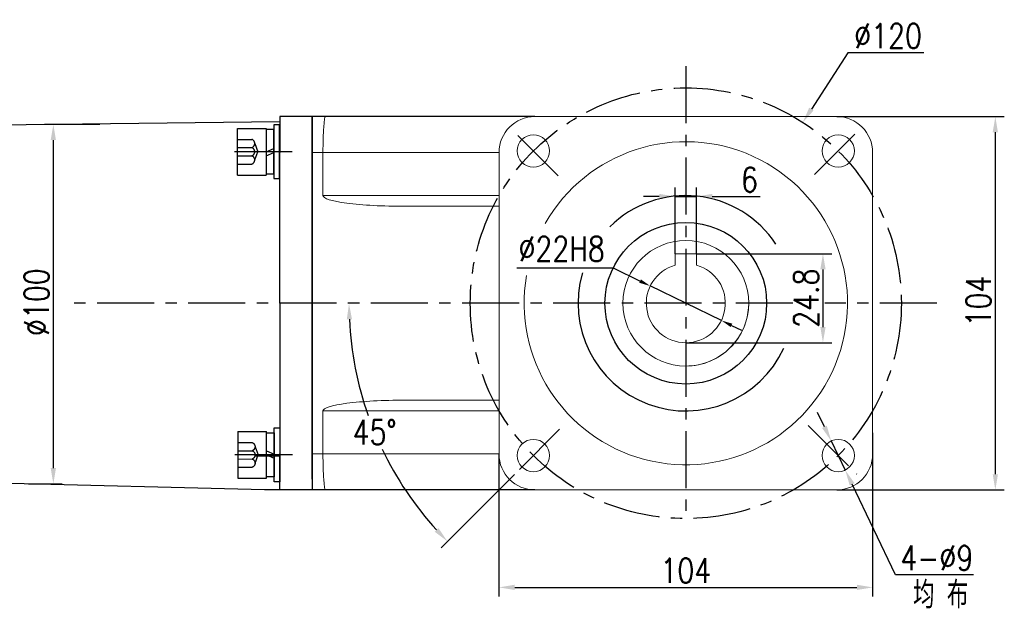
# Model space of a CAD drawing. Header units: inches. Extents: x 675 to 6233, y 11 to 1887.
# Tile 38 of 48: x 5607 to 5826, y 223 to 355. Entities that reach past the tile are written whole.
import ezdxf

# ---------------------------------------------------------------- set-up
doc = ezdxf.new("R2010")
doc.units = ezdxf.units.IN
doc.header["$LTSCALE"] = 10
doc.header["$MEASUREMENT"] = 0
doc.linetypes.add('CENTER', pattern=[10.16, 6.35, -1.27, 1.27, -1.27])
doc.linetypes.add('HIDDEN', pattern=[1.905, 1.27, -0.635])
for name, color, linetype in [('1轮廓实线层', 7, 'Continuous'), ('3中心线层', 1, 'CENTER'), ('4虚线层', 6, 'HIDDEN'), ('6文字层', 3, 'Continuous'), ('7标注层', 4, 'Continuous')]:
    doc.layers.add(name, color=color, linetype=linetype)
doc.styles.add('PC_TEXTSTYLE', font='isocp.shx', dxfattribs={"width": 0.8, "bigfont": 'HZFS.SHX'})
doc.styles.add('TH_GBDIM', font='romans.shx', dxfattribs={"width": 0.8, "bigfont": 'gbcbig.shx'})
doc.dimstyles.new('TH_GBDIM', dxfattribs={"dimtxt": 3.5, "dimasz": 2.5, "dimexe": 2, "dimexo": 0, "dimgap": 1, "dimtad": 1, "dimdec": 4, "dimdsep": 46, "dimtxsty": 'TH_GBDIM', "dimcen": 0.09, "dimclrd": 4, "dimclre": 4, "dimclrt": 3, "dimadec": 0, "dimazin": 0, "dimtfac": 1, "dimtdec": 4, "dimtmove": 0, "dimatfit": 3, "dimfxl": 1, "dimtzin": 0, "dimarcsym": 0})
doc.dimstyles.new('角度标注', dxfattribs={"dimtxt": 3.5, "dimasz": 3, "dimexe": 2, "dimexo": 0, "dimgap": 1, "dimtad": 1, "dimtih": 1, "dimtoh": 1, "dimdsep": 46, "dimtxsty": 'PC_TEXTSTYLE', "dimsah": 1, "dimcen": 0.09, "dimclrd": 4, "dimclrt": 3, "dimadec": 0, "dimazin": 0, "dimtfac": 0.7, "dimtmove": 0, "dimatfit": 0, "dimfxl": 1, "dimtzin": 0, "dimarcsym": 0})

# ---------------------------------------------------------------- blocks, each defined once
blk = doc.blocks.new('*D48')
at = {"layer": '7标注层', "color": 4, "lineweight": -2, "transparency": 16777216}
for p, q in [((5788.73, 333.71), (5826.06, 333.71)), ((5824.06, 254.01), (5824.06, 330.21)), ((5788.73, 250.51), (5826.06, 250.51))]:
    blk.add_line(p, q, dxfattribs=at)
at = {"layer": '7标注层', "color": 4, "transparency": 16777216}
for points in [[(5823.47, 330.21), (5824.64, 330.21), (5824.06, 333.71)], [(5823.47, 254.01), (5824.64, 254.01), (5824.06, 250.51)]]:
    blk.add_solid(points, dxfattribs=at)
at = {"layer": 'Defpoints', "color": 0, "transparency": 16777216}
for p in [(5788.73, 333.71), (5824.06, 333.71), (5788.73, 250.51)]:
    blk.add_point(p, dxfattribs=at)
at = {"layer": '7标注层', "color": 3, "transparency": 16777216, "insert": (5820.31, 292.59), "char_height": 5.5, "attachment_point": 5, "rotation": 90, "style": 'TH_GBDIM'}
blk.add_mtext('104', dxfattribs=at)
blk = doc.blocks.new('*D49')
at = {"layer": '7标注层', "color": 4, "lineweight": -2, "transparency": 16777216}
for p, q in [((5791.22, 347.94), (5783.09, 335.36)), ((5808.14, 347.94), (5791.22, 347.94)), ((5755.04, 292.11), (5755.22, 292.11)), ((5755.13, 292.02), (5755.13, 292.2))]:
    blk.add_line(p, q, dxfattribs=at)
at = {"layer": '7标注层', "color": 4, "transparency": 16777216}
blk.add_solid([(5782.6, 335.68), (5783.58, 335.04), (5781.19, 332.42)], dxfattribs=at)
at = {"layer": 'Defpoints', "color": 0, "transparency": 16777216}
for p in [(5781.19, 332.42), (5729.08, 251.79)]:
    blk.add_point(p, dxfattribs=at)
at = {"layer": '7标注层', "color": 3, "transparency": 16777216, "insert": (5800.18, 351.69), "char_height": 5.5, "attachment_point": 5, "style": 'TH_GBDIM'}
blk.add_mtext('{∅120}{}{}', dxfattribs=at)
blk = doc.blocks.new('*D41')
at = {"layer": '7标注层', "color": 4, "lineweight": -2, "transparency": 16777216}
for p, q in [((5786, 264.56), (5784.48, 267.72)), ((5787.51, 261.41), (5790.63, 254.92)), ((5801.86, 231.59), (5792.15, 251.77)), ((5819.2, 231.59), (5801.86, 231.59))]:
    blk.add_line(p, q, dxfattribs=at)
at = {"layer": '7标注层', "color": 4, "transparency": 16777216}
for points in [[(5786.52, 264.82), (5785.47, 264.31), (5787.51, 261.41)], [(5792.68, 252.02), (5791.63, 251.51), (5790.63, 254.92)]]:
    blk.add_solid(points, dxfattribs=at)
at = {"layer": 'Defpoints', "color": 0, "transparency": 16777216}
for p in [(5787.51, 261.41), (5790.63, 254.92)]:
    blk.add_point(p, dxfattribs=at)
at = {"layer": '7标注层', "color": 3, "transparency": 16777216, "insert": (5811.03, 235.34), "char_height": 5.5, "attachment_point": 5, "style": 'TH_GBDIM'}
blk.add_mtext('{4-∅9}', dxfattribs=at)
blk = doc.blocks.new('*D50')
at = {"layer": '7标注层', "color": 4, "lineweight": -2, "transparency": 16777216}
for p, q in [((5749.23, 315.89), (5745.73, 315.89)), ((5752.73, 303.15), (5752.73, 317.89)), ((5752.73, 315.89), (5757.53, 315.89)), ((5757.53, 303.15), (5757.53, 317.89)), ((5761.03, 315.89), (5771.68, 315.89))]:
    blk.add_line(p, q, dxfattribs=at)
at = {"layer": '7标注层', "color": 4, "transparency": 16777216}
for points in [[(5749.23, 316.48), (5749.23, 315.31), (5752.73, 315.89)], [(5761.03, 316.48), (5761.03, 315.31), (5757.53, 315.89)]]:
    blk.add_solid(points, dxfattribs=at)
at = {"layer": 'Defpoints', "color": 0, "transparency": 16777216}
for p in [(5752.73, 315.89), (5752.73, 303.15), (5757.53, 303.15)]:
    blk.add_point(p, dxfattribs=at)
at = {"layer": '7标注层', "color": 3, "transparency": 16777216, "insert": (5769.32, 319.64), "char_height": 5.5, "attachment_point": 5, "style": 'TH_GBDIM'}
blk.add_mtext('6', dxfattribs=at)
blk = doc.blocks.new('*D51')
at = {"layer": '7标注层', "color": 4, "lineweight": -2, "transparency": 16777216}
for p, q in [((5717.53, 299.96), (5738.94, 299.96)), ((5738.94, 299.96), (5744.97, 297.04)), ((5763.05, 288.27), (5747.21, 295.95)), ((5765.3, 287.17), (5767.55, 286.08))]:
    blk.add_line(p, q, dxfattribs=at)
at = {"layer": '7标注层', "color": 4, "transparency": 16777216}
for points in [[(5745.15, 297.41), (5744.78, 296.66), (5747.21, 295.95)], [(5765.48, 287.55), (5765.12, 286.8), (5763.05, 288.27)]]:
    blk.add_solid(points, dxfattribs=at)
at = {"layer": 'Defpoints', "color": 0, "transparency": 16777216}
for p in [(5747.21, 295.95), (5763.05, 288.27)]:
    blk.add_point(p, dxfattribs=at)
at = {"layer": '7标注层', "color": 3, "transparency": 16777216, "insert": (5727.49, 304.21), "char_height": 5.5, "attachment_point": 5, "style": 'TH_GBDIM'}
blk.add_mtext('{∅22}{}{H8}', dxfattribs=at)
blk = doc.blocks.new('*D52')
at = {"layer": '7标注层', "color": 4, "lineweight": -2, "transparency": 16777216}
for p, q in [((5757.53, 303.15), (5787.67, 303.15)), ((5785.67, 299.65), (5785.67, 286.81)), ((5755.13, 283.31), (5787.67, 283.31))]:
    blk.add_line(p, q, dxfattribs=at)
at = {"layer": '7标注层', "color": 4, "transparency": 16777216}
for points in [[(5785.09, 299.65), (5786.26, 299.65), (5785.67, 303.15)], [(5785.09, 286.81), (5786.26, 286.81), (5785.67, 283.31)]]:
    blk.add_solid(points, dxfattribs=at)
at = {"layer": 'Defpoints', "color": 0, "transparency": 16777216}
for p in [(5757.53, 303.15), (5755.13, 283.31), (5785.67, 283.31)]:
    blk.add_point(p, dxfattribs=at)
at = {"layer": '7标注层', "color": 3, "transparency": 16777216, "insert": (5781.92, 293.23), "char_height": 5.5, "attachment_point": 5, "rotation": 90, "style": 'TH_GBDIM'}
blk.add_mtext('{24.8}{}{}', dxfattribs=at)
blk = doc.blocks.new('*D44')
at = {"layer": '7标注层', "color": 4, "lineweight": -2, "transparency": 16777216}
for p, q in [((5624.64, 331.95), (5612.29, 331.95)), ((5614.29, 255.35), (5614.29, 328.45)), ((5608.75, 251.85), (5616.29, 251.85))]:
    blk.add_line(p, q, dxfattribs=at)
at = {"layer": '7标注层', "color": 4, "transparency": 16777216}
for points in [[(5613.7, 328.45), (5614.87, 328.45), (5614.29, 331.95)], [(5613.7, 255.35), (5614.87, 255.35), (5614.29, 251.85)]]:
    blk.add_solid(points, dxfattribs=at)
at = {"layer": 'Defpoints', "color": 0, "transparency": 16777216}
for p in [(5614.29, 331.95), (5624.64, 331.95), (5608.75, 251.85)]:
    blk.add_point(p, dxfattribs=at)
at = {"layer": '7标注层', "color": 3, "transparency": 16777216, "insert": (5610.54, 292.35), "char_height": 5.5, "attachment_point": 5, "rotation": 90, "style": 'TH_GBDIM'}
blk.add_mtext('%%C100', dxfattribs=at)
blk = doc.blocks.new('GB／T70.1M8M12')
at = {"layer": '1轮廓实线层'}
for p, q in [((0, -6.5), (0, 6.5)), ((0, 6.5), (8, 6.5)), ((8, 6.5), (8, -6.5)), ((0, -6.5), (8, -6.5))]:
    blk.add_line(p, q, dxfattribs=at)
at = {"layer": '3中心线层'}
blk.add_line((15.26, 0), (-0.8, 0), dxfattribs=at)
at = {"layer": '4虚线层'}
for p, q in [((0, 3.43), (4, 3.43)), ((0, 1.14), (4, 1.14)), ((4.8, 2.29), (5.65, 0)), ((4.8, -2.29), (5.65, 0)), ((0, -1.14), (4, -1.14)), ((0, -3.43), (4, -3.43))]:
    blk.add_line(p, q, dxfattribs=at)
for centre in [(3.58, 2.29), (3.58, 0), (3.58, -2.29)]:
    blk.add_arc(centre, 1.22, 290.0384, 69.9616, dxfattribs=at)
blk = doc.blocks.new('GB848_8_1.6_R')
at = {"layer": '1轮廓实线层'}
for p, q in [((-4.2, 1.6), (-7.5, 1.6)), ((-7.5, 1.6), (-7.5, 0)), ((-7.5, 0), (-4.2, 0)), ((4.2, 1.6), (-4.2, 1.6)), ((-4.2, 0), (4.2, 0)), ((7.5, 1.6), (4.2, 1.6)), ((4.2, 0), (7.5, 0)), ((7.5, 0), (7.5, 1.6))]:
    blk.add_line(p, q, dxfattribs=at)
blk = doc.blocks.new('GB93_8_1.05_R')
at = {"layer": '1轮廓实线层'}
for p, q in [((6.15, 2.1), (-6.15, 2.1)), ((-6.15, 2.1), (-6.15, 0)), ((-6.15, 0), (6.15, 0)), ((0, 0), (-0.9, 2.1)), ((1.13, 0), (0.23, 2.1)), ((6.15, 0), (6.15, 2.1))]:
    blk.add_line(p, q, dxfattribs=at)
blk = doc.blocks.new('*D292')
at = {"layer": '7标注层', "color": 4, "lineweight": -2, "transparency": 16777216}
for p, q in [((5796.73, 263.21), (5796.73, 226.78)), ((5713.53, 258.51), (5713.53, 226.78)), ((5717.03, 228.78), (5793.23, 228.78))]:
    blk.add_line(p, q, dxfattribs=at)
at = {"layer": '7标注层', "color": 4, "transparency": 16777216}
for points in [[(5717.03, 229.37), (5717.03, 228.2), (5713.53, 228.78)], [(5793.23, 229.37), (5793.23, 228.2), (5796.73, 228.78)]]:
    blk.add_solid(points, dxfattribs=at)
at = {"layer": 'Defpoints', "color": 0, "transparency": 16777216}
for p in [(5796.73, 263.21), (5713.53, 258.51), (5796.73, 228.78)]:
    blk.add_point(p, dxfattribs=at)
at = {"layer": '7标注层', "color": 3, "transparency": 16777216, "insert": (5755.13, 232.53), "char_height": 5.5, "attachment_point": 5, "style": 'TH_GBDIM'}
blk.add_mtext('104', dxfattribs=at)
blk = doc.blocks.new('*D318')
at = {"layer": '7标注层', "color": 0, "lineweight": -2, "transparency": 16777216}
blk.add_line((5716.95, 253.92), (5700.62, 237.63), dxfattribs=at)
at = {"layer": '7标注层', "color": 4, "lineweight": -2, "transparency": 16777216}
for start, end in [(182.674, 199.3987), (205.6033, 222.2584)]:
    blk.add_arc((5755.13, 292.02), 75, start, end, dxfattribs=at)
at = {"layer": '7标注层', "color": 4, "transparency": 16777216}
for points in [[(5679.63, 288.5), (5680.8, 288.53), (5680.13, 292.02)], [(5700.05, 241.98), (5699.2, 241.18), (5702.04, 239.05)]]:
    blk.add_solid(points, dxfattribs=at)
at = {"layer": 'Defpoints', "color": 0, "transparency": 16777216}
for p in [(5605.77, 292.02), (5755.13, 292.02), (5813.13, 292.02), (5682.68, 272.63), (5716.95, 253.92)]:
    blk.add_point(p, dxfattribs=at)
at = {"layer": '7标注层', "color": 3, "transparency": 16777216, "insert": (5685.82, 263.36), "char_height": 5.5, "attachment_point": 5, "style": 'TH_GBDIM'}
blk.add_mtext('45°', dxfattribs=at)

msp = doc.modelspace()

# ---------------------------------------------------------------- linework, layer by layer
for p, q in [((5671.932411, 333.706689), (5664.732411, 333.706689)), ((5664.732411, 333.706689), (5664.732411, 325.706689)), ((5671.932411, 333.706689), (5664.732411, 333.706689)), ((5671.932411, 333.706689), (5664.732411, 333.706689)), ((5671.932411, 333.706689), (5664.732411, 333.706689)), ((5721.532411, 333.706689), (5671.932411, 333.706688)), ((5671.932411, 325.706689), (5671.932411, 333.706689)), ((5671.932411, 325.706689), (5671.932411, 333.706689)), ((5671.932411, 325.706689), (5671.932411, 333.706689)), ((5671.932411, 325.706689), (5671.932411, 333.706689)), ((5671.932411, 325.706689), (5671.932411, 333.706689)), ((5671.932411, 325.706689), (5671.932411, 333.706689)), ((5671.932411, 325.706689), (5671.932411, 333.706689)), ((5664.732411, 332.512647), (5570.332411, 331.380732)), ((5671.932411, 331.306689), (5671.932411, 292.106689)), ((5671.932411, 331.306689), (5671.932411, 292.106689)), ((5671.932411, 331.306689), (5671.932411, 292.106689)), ((5671.932411, 331.306689), (5671.932411, 292.106689)), ((5671.932411, 331.306689), (5671.932411, 292.106689)), ((5671.932411, 331.306689), (5671.932411, 292.106689)), ((5664.732411, 292.106689), (5664.732411, 325.706689)), ((5671.932411, 292.106689), (5671.932411, 325.706689)), ((5664.732411, 292.106689), (5664.732411, 258.506689)), ((5671.932411, 252.906689), (5671.932411, 292.106689)), ((5671.932411, 252.906689), (5671.932411, 292.106689)), ((5671.932411, 252.906689), (5671.932411, 292.106689)), ((5671.932411, 292.106689), (5671.932411, 258.506689)), ((5671.932411, 252.906689), (5671.932411, 292.106689)), ((5671.932411, 252.906689), (5671.932411, 292.106689)), ((5659.315586, 258.083114), (5664.732411, 258.083114)), ((5664.732411, 250.506689), (5664.732411, 258.506689)), ((5664.732411, 250.506689), (5664.732411, 258.506689)), ((5671.932411, 258.506689), (5671.932411, 250.506689)), ((5671.932411, 258.506689), (5671.932411, 250.506689)), ((5671.932411, 258.506689), (5671.932411, 250.506689)), ((5671.932411, 258.506689), (5671.932411, 250.506689)), ((5671.932411, 258.506689), (5671.932411, 250.506689)), ((5671.932411, 258.506689), (5671.932411, 250.506689)), ((5671.932411, 258.506689), (5671.932411, 250.506689)), ((5671.932411, 258.506689), (5671.932411, 250.506689)), ((5661.293225, 250.506689), (5570.332411, 252.832647)), ((5664.732411, 250.506689), (5661.293225, 250.506689)), ((5671.932411, 250.506689), (5664.732411, 250.506689)), ((5671.932411, 250.506689), (5664.732411, 250.506689)), ((5671.932411, 250.506689), (5664.732411, 250.506689)), ((5721.532411, 250.506687), (5671.932405, 250.506686))]:
    msp.add_line(p, q)
at = {"color": 7, "linetype": 'Continuous', "lineweight": 15}
for p, q in [((5671.932411, 333.706689), (5674.86071, 333.706689)), ((5788.73241, 333.706689), (5721.532411, 333.706689)), ((5674.33241, 325.706688), (5671.932411, 325.706688)), ((5713.532412, 325.706688), (5674.33241, 325.706688)), ((5674.33241, 316.106688), (5674.33241, 325.706688)), ((5713.532412, 325.706688), (5713.532412, 258.506689)), ((5796.732408, 258.506689), (5796.732408, 325.706688)), ((5674.33241, 316.106688), (5713.532412, 316.106688)), ((5713.532412, 313.706689), (5692.583207, 313.706689)), ((5752.732411, 300.573093), (5752.732411, 303.146688)), ((5752.732411, 303.146688), (5757.532411, 303.146688)), ((5757.532411, 303.146688), (5757.532411, 300.573092)), ((5692.583207, 270.506688), (5713.532412, 270.506688)), ((5713.532412, 268.106689), (5674.33241, 268.106689)), ((5674.33241, 268.106689), (5674.33241, 258.506689)), ((5671.932411, 258.506689), (5674.33241, 258.506689)), ((5674.33241, 258.506689), (5713.532412, 258.506689)), ((5674.86071, 250.506687), (5671.932411, 250.506687)), ((5674.86071, 250.506687), (5671.932411, 250.506687)), ((5721.532411, 250.506687), (5788.73241, 250.506687))]:
    msp.add_line(p, q, dxfattribs=at)
for centre, radius in [((5721.191285, 326.047814), 3.6), ((5789.073536, 326.047814), 3.6), ((5755.132411, 292.106688), 14), ((5755.132411, 292.106688), 14), ((5721.191285, 258.165563), 3.6), ((5789.073536, 258.165563), 3.6)]:
    msp.add_circle(centre, radius, dxfattribs=at)
for centre, radius, start, end in [((5721.532411, 325.706688), 8, 90, 180), ((5788.732411, 325.706688), 8, 0, 90), ((5755.132411, 292.106688), 36, 170.05681088, 150.45620834), ((5755.132411, 292.106688), 8.8, 105.82661992, 74.17337966), ((5755.132411, 292.106688), 14, 292.4427042, 0), ((5755.132411, 292.106688), 14, 270, 292.4427042), ((5721.532411, 258.506688), 8, 180, 270), ((5788.732411, 258.506688), 8, 270, 0)]:
    msp.add_arc(centre, radius, start, end, dxfattribs=at)
for centre, major_axis, ratio, start_param, end_param in [((5674.860709, 325.706688), (0, 8), 0.0660372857, 0, 1.5707963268), ((5692.583208, 316.106688), (-18.250797, 0), 0.1315011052, 0, 1.5707963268), ((5692.583208, 268.106688), (18.250797, 0), 0.1315011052, 1.5707963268, 3.1415926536), ((5674.860709, 258.506688), (0, 8), 0.0660372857, 1.5707963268, 3.1415926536)]:
    msp.add_ellipse(centre, major_axis=major_axis, ratio=ratio, start_param=start_param, end_param=end_param, dxfattribs=at)
at = {"layer": '1轮廓实线层', "color": 0}
for p, q in [((5671.932411, 333.706689), (5671.932411, 250.506689)), ((5671.932411, 333.706689), (5671.932411, 250.506689)), ((5671.932411, 333.706689), (5671.932411, 250.506689)), ((5671.932411, 332.106689), (5671.932411, 331.386689)), ((5671.932411, 332.106689), (5671.932411, 331.386689)), ((5671.932411, 332.106689), (5671.932411, 331.386689)), ((5671.932411, 332.106689), (5671.932411, 331.386689)), ((5671.932411, 332.106689), (5671.932411, 331.386689))]:
    msp.add_line(p, q, dxfattribs=at)
at = {"layer": '1轮廓实线层'}
msp.add_circle((5755.132411, 292.106688), 18, dxfattribs=at)
for start, end in [(33.21373215, 134.82574941), (163.59516291, 335.40402365)]:
    msp.add_arc((5755.132411, 292.106688), 24, start, end, dxfattribs=at)
at = {"layer": '3中心线层', "ltscale": 0.2}
for p, q in [((5755.132411, 344.906688), (5755.132411, 245.504292)), ((5726.71216, 320.526939), (5717.040189, 330.198911)), ((5783.817524, 320.791801), (5793.224633, 330.198911)), ((5778.959913, 292.106688), (5616.869477, 292.106689)), ((5811.065935, 292.106688), (5786.113746, 292.106688)), ((5727.039956, 264.014233), (5717.040189, 254.014466)), ((5782.382299, 264.8568), (5793.224633, 254.014466))]:
    msp.add_line(p, q, dxfattribs=at)
msp.add_circle((5755.132411, 292.106688), 48, dxfattribs=at)

# ---------------------------------------------------------------- block references
at = {"layer": '1轮廓实线层', "zscale": 0.8}
for name, p, xscale, yscale, rotation in [('GB848_8_1.6_R', (5663.37579, 325.879614), 0.8, 0.8, 270), ('GB93_8_1.05_R', (5661.69579, 325.879614), 0.8, 0.8, 270), ('GB93_8_1.05_R', (5661.764648, 258.312813), -0.8000000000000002, 0.8000000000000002, 270.1167809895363), ('GB848_8_1.6_R', (5663.444644, 258.316238), -0.8000000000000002, 0.8000000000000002, 270.1167809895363)]:
    msp.add_blockref(name, p, dxfattribs=dict(at, xscale=xscale, yscale=yscale, rotation=rotation))
at = {"layer": '3中心线层', "ltscale": 0.2, "xscale": 0.8, "yscale": 0.8, "zscale": 0.8}
msp.add_blockref('GB／T70.1M8M12', (5655.29579, 325.879614), dxfattribs=at)
at = {"layer": '3中心线层', "ltscale": 0.2, "xscale": -0.8, "yscale": 0.8000000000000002, "zscale": 0.8, "rotation": 180.1167809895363}
msp.add_blockref('GB／T70.1M8M12', (5655.364661, 258.299769), dxfattribs=at)

# ---------------------------------------------------------------- texts
at = {"layer": '6文字层', "insert": (5805.72175, 230.123515), "char_height": 6, "width": 38.96782955, "attachment_point": 1, "style": 'PC_TEXTSTYLE'}
msp.add_mtext('{\\C3;均 布}', dxfattribs=at)

# ---------------------------------------------------------------- dimensions: what is measured, and where the dimension line sits
at = {"layer": '7标注层'}
for p1, p2, text, override, picture, middle in [((5729.077761, 251.793474), (5781.187061, 332.419902), '{<>}{}{}', {"dimtxt": 5.5, "dimasz": 3.5, "dimtih": 1, "dimtoh": 1, "dimdec": 0, "dimlfac": 1.25, "dimtofl": 0}, '*D49', (5800.182165, 347.94383)), ((5763.049938, 288.265756), (5747.214883, 295.94762), '{<>}{}{H8}', {"dimtxt": 5.5, "dimgap": 1.5, "dimtoh": 1, "dimdec": 0, "dimlfac": 1.25}, '*D51', (5727.485087, 299.96314)), ((5787.512734, 261.409618), (5790.634338, 254.921507), '{4-<>}', {"dimtxt": 5.5, "dimasz": 3.5, "dimtoh": 1, "dimdec": 0, "dimlfac": 1.25}, '*D41', (5811.030751, 231.59089))]:
    dim = msp.add_diameter_dim_2p(p1=p1, p2=p2, text=text, dimstyle='TH_GBDIM', override=override, dxfattribs=at)
    dim.commit()
    dim.dimension.update_dxf_attribs({"geometry": picture, "text_midpoint": middle, "dimtype": 163})
dim = msp.add_linear_dim(base=(5824.05618, 333.706688), p1=(5788.73241, 250.506687), p2=(5788.732411, 333.706688), angle=90, dimstyle='TH_GBDIM', override={"dimtxt": 5.5, "dimasz": 3.5, "dimdec": 1, "dimlfac": 1.25, "dimadec": 1}, dxfattribs=at)
dim.commit()
dim.dimension.update_dxf_attribs({"geometry": '*D48', "text_midpoint": (5824.05618, 292.585653), "dimtype": 160})
dim = msp.add_linear_dim(base=(5614.285574, 331.946689), p1=(5608.746488, 251.850361), p2=(5624.637956, 331.946689), angle=90, text='%%C100', dimstyle='TH_GBDIM', override={"dimtxt": 5.5, "dimasz": 3.5, "dimdec": 1, "dimlfac": 1.25, "dimadec": 1}, dxfattribs=at)
dim.commit()
dim.dimension.update_dxf_attribs({"geometry": '*D44', "text_midpoint": (5614.285574, 292.350947), "dimtype": 160})
for base, p1, p2, override, picture, middle in [((5752.732411, 315.894278), (5757.532411, 303.146688), (5752.732411, 303.146688), {"dimtxt": 5.5, "dimasz": 3.5, "dimdec": 1, "dimlfac": 1.25, "dimadec": 1}, '*D50', (5769.319078, 315.894278)), ((5796.732408, 228.784199), (5713.532412, 258.506689), (5796.732408, 263.212692), {"dimtxt": 5.5, "dimasz": 3.5, "dimgap": 1, "dimtad": 1, "dimjust": 0, "dimdec": 1, "dimlfac": 1.25, "dimse1": 0, "dimse2": 0, "dimsd1": 0, "dimsd2": 0, "dimadec": 1}, '*D292', (5755.13241, 228.784199))]:
    dim = msp.add_linear_dim(base=base, p1=p1, p2=p2, dimstyle='TH_GBDIM', override=override, dxfattribs=at)
    dim.commit()
    dim.dimension.update_dxf_attribs({"geometry": picture, "text_midpoint": middle, "dimtype": 160})
dim = msp.add_linear_dim(base=(5785.672847, 283.306688), p1=(5757.532411, 303.146688), p2=(5755.132411, 283.306688), angle=90, text='{<>}{}{}', dimstyle='TH_GBDIM', override={"dimtxt": 5.5, "dimasz": 3.5, "dimdec": 1, "dimlfac": 1.25, "dimadec": 1}, dxfattribs=at)
dim.commit()
dim.dimension.update_dxf_attribs({"geometry": '*D52', "text_midpoint": (5781.922847, 293.226688)})
dim = msp.add_angular_dim_2l(base=(5682.679401, 272.633503), line1=((5605.765599, 292.016688), (5813.132411, 292.016688)), line2=((5755.132411, 292.016688), (5716.950189, 253.924466)), dimstyle='角度标注', override={"dimtxt": 5.5, "dimasz": 3.5, "dimdec": 0, "dimtxsty": 'TH_GBDIM'}, dxfattribs=at)
dim.commit()
dim.dimension.update_dxf_attribs({"geometry": '*D318', "text_midpoint": (5685.823623, 263.355943)})

doc.saveas('drawing.dxf')
